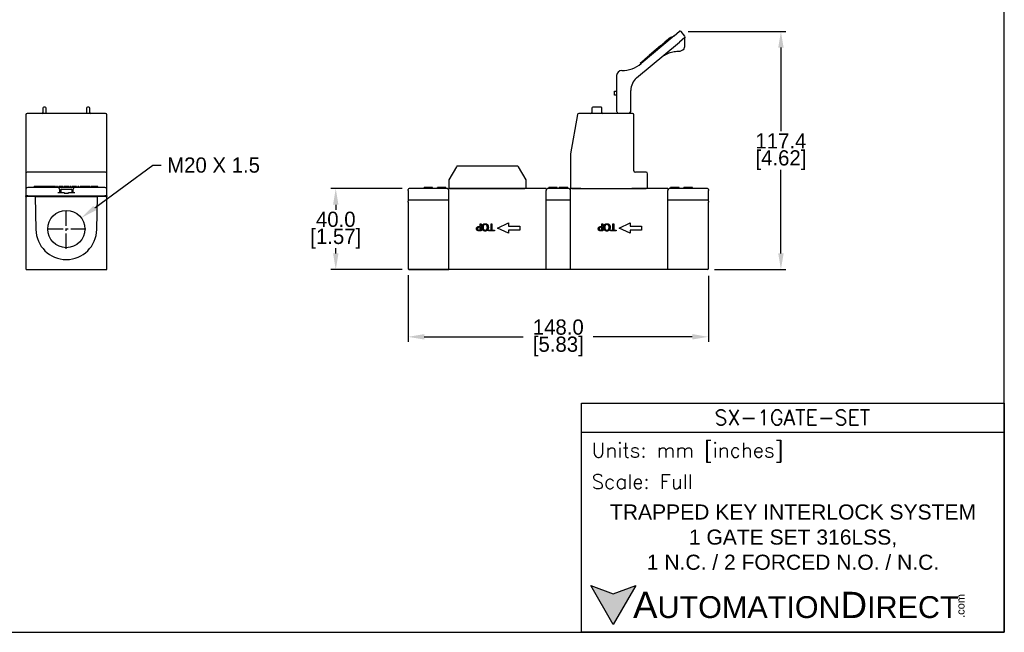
# Model space of a CAD drawing. Header units: inches. Extents: x 0 to 864, y 0 to 559.
# Tile 2 of 3: x 378 to 864, y 0 to 302. Entities that reach past the tile are written whole.
import ezdxf
from ezdxf import colors
from ezdxf.entities.mleader import LeaderData, LeaderLine
from ezdxf.math import Vec2, Vec3

# ---------------------------------------------------------------- set-up
doc = ezdxf.new("R2010")
doc.units = ezdxf.units.IN
doc.header["$LTSCALE"] = 10
doc.header["$MEASUREMENT"] = 0
doc.linetypes.add('CENTER2', pattern=[1.125, 0.75, -0.125, 0.125, -0.125])
for name, color, linetype in [('CENTERLINE', 40, 'CENTER2'), ('DIMENSIONS', 140, 'Continuous'), ('TEXT', 140, 'Continuous')]:
    doc.layers.add(name, color=color, linetype=linetype)
doc.styles.add('\\M+2ABAC\\M+2A6A11', font='txt')
doc.styles.add('ROMANS', font='romans.shx')
doc.dimstyles.get("Standard").update_dxf_attribs({"dimtxt": 7.5, "dimasz": 8, "dimexe": 2.5, "dimexo": 3.5, "dimgap": 1, "dimtad": 0, "dimtih": 1, "dimtoh": 1, "dimdec": 1, "dimzin": 0, "dimdsep": 46, "dimtxsty": 'Standard', "dimcen": 0, "dimadec": 0, "dimazin": 0, "dimtfac": 1, "dimtdec": 1, "dimtofl": 0, "dimtmove": 0, "dimatfit": 3, "dimfxl": 0, "dimtolj": 1, "dimtzin": 0, "dimarcsym": 0})

# ---------------------------------------------------------------- blocks, each defined once
blk = doc.blocks.new('*D32')
at = {"layer": 'DEFPOINTS', "color": 0}
for p in [(704.3, 296.09), (717.31, 178.7), (753.52, 178.7)]:
    blk.add_point(p, dxfattribs=at)
at = {"layer": 'DIMENSIONS', "color": 0, "lineweight": -2}
for p, q in [((707.8, 296.09), (756.02, 296.09)), ((753.52, 288.09), (753.52, 246.89)), ((753.52, 186.7), (753.52, 227.89)), ((720.81, 178.7), (756.02, 178.7))]:
    blk.add_line(p, q, dxfattribs=at)
at = {"layer": 'DIMENSIONS', "color": 0}
for points in [[(752.19, 288.09), (754.86, 288.09), (753.52, 296.09)], [(752.19, 186.7), (754.86, 186.7), (753.52, 178.7)]]:
    blk.add_solid(points, dxfattribs=at)
at = {"layer": 'DIMENSIONS', "color": 0, "char_height": 7.5, "attachment_point": 5}
for s, insert in [('\\A1;117.4', (753.52, 242.14)), ('\\A1;[4.62]', (753.52, 232.64))]:
    blk.add_mtext(s, dxfattribs=dict(at, insert=insert))
blk = doc.blocks.new('*D33')
at = {"layer": 'DEFPOINTS', "color": 0}
for p in [(570.31, 218.7), (534.17, 178.7), (570.31, 178.7)]:
    blk.add_point(p, dxfattribs=at)
at = {"layer": 'DIMENSIONS', "color": 0, "lineweight": -2}
for p, q in [((566.81, 218.7), (531.67, 218.7)), ((534.17, 210.7), (534.17, 208.2)), ((534.17, 186.7), (534.17, 189.2)), ((566.81, 178.7), (531.67, 178.7))]:
    blk.add_line(p, q, dxfattribs=at)
at = {"layer": 'DIMENSIONS', "color": 0}
for points in [[(532.84, 210.7), (535.5, 210.7), (534.17, 218.7)], [(532.84, 186.7), (535.5, 186.7), (534.17, 178.7)]]:
    blk.add_solid(points, dxfattribs=at)
at = {"layer": 'DIMENSIONS', "color": 0, "char_height": 7.5, "attachment_point": 5}
for s, insert in [('\\A1;40.0', (534.17, 203.45)), ('\\A1;[1.57]', (534.17, 193.95))]:
    blk.add_mtext(s, dxfattribs=dict(at, insert=insert))
blk = doc.blocks.new('*D29')
at = {"layer": 'DEFPOINTS', "color": 0}
for p in [(569.81, 179.5), (717.81, 179.21), (717.81, 145.59)]:
    blk.add_point(p, dxfattribs=at)
at = {"layer": 'DIMENSIONS', "color": 0, "lineweight": -2}
for p, q in [((569.81, 176), (569.81, 143.09)), ((717.81, 175.71), (717.81, 143.09)), ((577.81, 145.59), (626.56, 145.59)), ((709.81, 145.59), (661.06, 145.59))]:
    blk.add_line(p, q, dxfattribs=at)
at = {"layer": 'DIMENSIONS', "color": 0}
for points in [[(577.81, 146.93), (577.81, 144.26), (569.81, 145.59)], [(709.81, 146.93), (709.81, 144.26), (717.81, 145.59)]]:
    blk.add_solid(points, dxfattribs=at)
at = {"layer": 'DIMENSIONS', "color": 0, "char_height": 7.5, "attachment_point": 5}
for s, insert in [('\\A1;148.0', (643.81, 150.34)), ('\\A1;[5.83]', (643.81, 140.84))]:
    blk.add_mtext(s, dxfattribs=dict(at, insert=insert))

msp = doc.modelspace()

# ---------------------------------------------------------------- hatches: boundary and pattern name
at = {"layer": 'TEXT'}
msp.add_hatch(color=256, dxfattribs=at).paths.add_polyline_path([(681.96, 23.02), (670.87, 18.98), (659.78, 23.02), (670.87, 3.82)])

# ---------------------------------------------------------------- linework, layer by layer
for p, q in [((700.91, 293.9), (703.59, 296.15)), ((706.22, 293.79), (704.3, 296.09)), ((700.91, 293.9), (684.7, 280.3)), ((699.06, 293), (696.38, 290.75)), ((699.06, 293), (699.44, 293.32)), ((699.88, 293.04), (699.66, 293.3)), ((706.16, 293.09), (703.48, 290.84)), ((706.16, 288.91), (706.16, 292.9)), ((682.42, 273.16), (703.48, 290.84)), ((694.25, 288.97), (689.98, 285.38)), ((694.25, 288.97), (696.38, 290.75)), ((696.82, 290.46), (696.59, 290.73)), ((687.92, 283.66), (684.97, 281.17)), ((688.13, 283.18), (687.91, 283.45)), ((687.92, 283.66), (688.64, 284.26)), ((689.98, 285.38), (688.64, 284.26)), ((690.34, 285.03), (690.12, 285.3)), ((684.46, 280.1), (684.24, 280.37)), ((684.26, 280.58), (684.97, 281.17)), ((672.56, 274.29), (672.56, 257.01)), ((679.56, 257.01), (679.56, 267.03)), ((671.56, 264.7), (671.56, 266.7)), ((671.56, 266.7), (672.56, 266.7)), ((672.56, 264.7), (671.56, 264.7)), ((389.9, 258.26), (389.9, 256.16)), ((390.95, 258.71), (390.35, 258.71)), ((391.4, 256.16), (391.4, 258.26)), ((411.4, 258.26), (411.4, 256.16)), ((412.45, 258.71), (411.85, 258.71)), ((412.9, 256.16), (412.9, 258.26)), ((660.34, 258.26), (660.34, 256.16)), ((664.89, 258.71), (660.79, 258.71)), ((665.34, 256.16), (665.34, 258.26)), ((381.4, 254.96), (381.4, 227.46)), ((394.89, 255.71), (382.15, 255.71)), ((395.9, 255.71), (394.89, 255.71)), ((420.65, 255.71), (395.9, 255.71)), ((421.4, 227.46), (421.4, 254.96)), ((653.23, 255.09), (649.82, 235.78)), ((680.31, 255.71), (653.97, 255.71)), ((672.56, 257.01), (672.56, 256.92)), ((672.63, 256.67), (673.19, 255.71)), ((678.94, 255.71), (679.5, 256.67)), ((679.56, 256.92), (679.56, 257.01)), ((681.06, 227.46), (681.06, 254.96)), ((649.81, 235.65), (649.81, 218.71)), ((593.6, 229.34), (589.91, 222.96)), ((623.58, 229.71), (594.25, 229.71)), ((627.91, 222.96), (624.23, 229.34)), ((381.4, 227.46), (381.4, 225.96)), ((381.4, 225.96), (381.4, 218.71)), ((420.65, 226.71), (382.15, 226.71)), ((421.4, 225.96), (421.4, 227.46)), ((421.4, 218.71), (421.4, 225.96)), ((687.06, 226.71), (681.81, 226.71)), ((687.81, 218.71), (687.81, 225.96)), ((381.4, 218.7), (381.4, 218.71)), ((381.61, 218.71), (381.4, 218.71)), ((381.41, 218.7), (381.4, 218.7)), ((397.15, 219.1), (382.4, 219.1)), ((385.52, 219.1), (385.52, 219.6)), ((386.29, 219.6), (385.52, 219.6)), ((386.74, 219.6), (386.29, 219.6)), ((386.29, 219.1), (386.29, 219.6)), ((387.26, 219.6), (386.74, 219.6)), ((386.74, 219.1), (386.74, 219.6)), ((387.36, 219.6), (387.26, 219.6)), ((387.26, 219.1), (387.26, 219.6)), ((387.76, 219.6), (387.36, 219.6)), ((387.36, 219.1), (387.36, 219.6)), ((388.2, 219.6), (387.76, 219.6)), ((387.76, 219.1), (387.76, 219.6)), ((389, 219.6), (388.2, 219.6)), ((388.2, 219.1), (388.2, 219.6)), ((389, 219.1), (389, 219.6)), ((389.05, 219.1), (389.05, 219.6)), ((389.82, 219.6), (389.05, 219.6)), ((390.27, 219.6), (389.82, 219.6)), ((389.82, 219.1), (389.82, 219.6)), ((390.79, 219.6), (390.27, 219.6)), ((390.27, 219.1), (390.27, 219.6)), ((390.89, 219.6), (390.79, 219.6)), ((390.79, 219.1), (390.79, 219.6)), ((391.29, 219.6), (390.89, 219.6)), ((390.89, 219.1), (390.89, 219.6)), ((391.73, 219.6), (391.29, 219.6)), ((391.29, 219.1), (391.29, 219.6)), ((392.53, 219.6), (391.73, 219.6)), ((391.73, 219.1), (391.73, 219.6)), ((392.53, 219.1), (392.53, 219.6)), ((392.58, 219.1), (392.58, 219.6)), ((393.36, 219.6), (392.58, 219.6)), ((393.8, 219.6), (393.36, 219.6)), ((393.36, 219.1), (393.36, 219.6)), ((394.32, 219.6), (393.8, 219.6)), ((393.8, 219.1), (393.8, 219.6)), ((394.42, 219.6), (394.32, 219.6)), ((394.32, 219.1), (394.32, 219.6)), ((394.82, 219.6), (394.42, 219.6)), ((394.42, 219.1), (394.42, 219.6)), ((395.27, 219.6), (394.82, 219.6)), ((394.82, 219.1), (394.82, 219.6)), ((396.06, 219.6), (395.27, 219.6)), ((395.27, 219.1), (395.27, 219.6)), ((396.06, 219.1), (396.06, 219.6)), ((397.03, 219.6), (396.55, 219.6)), ((396.55, 219.1), (396.55, 219.6)), ((397.03, 219.1), (397.03, 219.6)), ((405.65, 219.1), (397.15, 219.1)), ((397.54, 219.1), (397.54, 219.2)), ((397.63, 219.1), (397.63, 219.6)), ((399.83, 219.6), (399.43, 219.6)), ((399.43, 219.1), (399.43, 219.6)), ((399.83, 219.1), (399.83, 219.6)), ((400.34, 219.1), (400.34, 219.6)), ((402.72, 219.1), (402.72, 219.6)), ((403.21, 219.2), (402.72, 219.2)), ((403.64, 219.6), (403.21, 219.6)), ((403.21, 219.1), (403.21, 219.6)), ((403.64, 219.1), (403.64, 219.6)), ((404.15, 219.2), (403.64, 219.2)), ((404.15, 219.1), (404.15, 219.6)), ((420.4, 219.1), (405.65, 219.1)), ((406.35, 219.6), (405.95, 219.6)), ((405.95, 219.1), (405.95, 219.6)), ((406.35, 219.1), (406.35, 219.6)), ((407.14, 219.2), (406.35, 219.2)), ((407.63, 219.6), (407.14, 219.6)), ((407.14, 219.1), (407.14, 219.6)), ((407.63, 219.1), (407.63, 219.6)), ((408.25, 219.1), (408.25, 219.6)), ((410.46, 219.1), (410.46, 219.6)), ((410.67, 219.1), (410.67, 219.6)), ((413.04, 219.1), (413.04, 219.6)), ((413.98, 219.6), (413.55, 219.6)), ((413.55, 219.1), (413.55, 219.6)), ((413.98, 219.1), (413.98, 219.6)), ((415.48, 219.6), (415.05, 219.6)), ((415.05, 219.1), (415.05, 219.6)), ((415.48, 219.1), (415.48, 219.6)), ((416.99, 219.6), (416.56, 219.6)), ((416.56, 219.1), (416.56, 219.6)), ((416.99, 219.1), (416.99, 219.6)), ((421.4, 218.71), (421.19, 218.71)), ((421.4, 218.7), (421.39, 218.7)), ((421.4, 218.7), (421.4, 218.71)), ((577.96, 218.7), (570.31, 218.7)), ((577.73, 218.7), (577.73, 219.2)), ((577.81, 218.7), (577.81, 219.2)), ((582.11, 218.7), (577.96, 218.7)), ((578.13, 218.7), (578.13, 219.2)), ((581.81, 218.7), (581.81, 219.2)), ((581.9, 218.7), (581.9, 219.2)), ((583.81, 218.7), (582.11, 218.7)), ((587.97, 218.7), (583.81, 218.7)), ((584.31, 218.7), (584.31, 219.2)), ((584.38, 218.7), (584.38, 219.2)), ((588.38, 219.2), (584.38, 219.2)), ((588.81, 218.7), (587.97, 218.7)), ((588.38, 218.7), (588.38, 219.2)), ((588.45, 218.7), (588.45, 219.2)), ((589.81, 222.58), (589.81, 218.71)), ((590.56, 218.71), (589.81, 218.71)), ((589.81, 178.7), (589.81, 218.7)), ((590.56, 218.71), (627.26, 218.71)), ((600.26, 218.7), (600.26, 218.71)), ((620.56, 218.7), (620.56, 218.71)), ((628.01, 218.71), (627.26, 218.71)), ((628.01, 218.71), (628.01, 222.58)), ((637.81, 218.7), (635.21, 218.7)), ((637.81, 218.7), (637.81, 217.7)), ((639.66, 218.7), (638.81, 218.7)), ((639.18, 218.7), (639.18, 219.2)), ((639.24, 218.7), (639.24, 219.2)), ((647.97, 218.7), (639.66, 218.7)), ((642.9, 218.7), (642.9, 219.2)), ((643.24, 218.7), (643.24, 219.2)), ((643.31, 218.7), (643.31, 219.2)), ((644.31, 218.7), (644.31, 219.2)), ((644.38, 218.7), (644.38, 219.2)), ((648.38, 219.2), (644.38, 219.2)), ((648.81, 218.7), (647.97, 218.7)), ((648.38, 218.7), (648.38, 219.2)), ((648.45, 218.7), (648.45, 219.2)), ((650.56, 218.71), (649.81, 218.71)), ((649.81, 178.7), (649.81, 218.7)), ((650.56, 218.71), (654.97, 218.71)), ((651.31, 218.7), (651.31, 218.71)), ((653.97, 218.7), (653.97, 218.71)), ((654.97, 218.7), (654.94, 218.7)), ((654.97, 218.7), (680.06, 218.7)), ((680.06, 218.71), (687.06, 218.71)), ((680.2, 218.7), (680.06, 218.7)), ((681.06, 218.7), (681.06, 218.71)), ((687.81, 218.71), (687.06, 218.71)), ((697.81, 218.7), (695.21, 218.7)), ((697.81, 218.7), (697.81, 217.7)), ((699.66, 218.7), (698.81, 218.7)), ((699.18, 218.7), (699.18, 219.2)), ((699.24, 218.7), (699.24, 219.2)), ((703.81, 218.7), (699.66, 218.7)), ((702.9, 218.7), (702.9, 219.2)), ((703.24, 218.7), (703.24, 219.2)), ((703.31, 218.7), (703.31, 219.2)), ((705.51, 218.7), (703.81, 218.7)), ((709.67, 218.7), (705.51, 218.7)), ((705.73, 218.7), (705.73, 219.2)), ((709.81, 219.2), (705.81, 219.2)), ((705.81, 218.7), (705.81, 219.2)), ((717.31, 218.7), (709.67, 218.7)), ((709.81, 218.7), (709.81, 219.2)), ((709.9, 218.7), (709.9, 219.2)), ((381.4, 218.1), (381.4, 215.1)), ((382.4, 215.1), (381.4, 215.1)), ((381.4, 214.7), (381.4, 215.1)), ((381.4, 214.7), (381.9, 214.7)), ((381.4, 214.7), (381.4, 179.2)), ((381.9, 215.1), (381.9, 214.7)), ((386.12, 214.7), (381.9, 214.7)), ((382.4, 215.1), (420.4, 215.1)), ((386.12, 214.7), (386.4, 198.44)), ((386.12, 214.7), (386.62, 214.7)), ((386.62, 214.7), (416.18, 214.7)), ((397.15, 216.7), (400.26, 216.7)), ((398.15, 216.7), (398.15, 218.1)), ((398.65, 218), (398.65, 216.7)), ((398.95, 218.3), (403.85, 218.3)), ((400.26, 216.7), (400.26, 216.3)), ((400.26, 216.3), (402.55, 216.3)), ((402.55, 216.3), (402.55, 216.7)), ((402.55, 216.7), (405.65, 216.7)), ((404.15, 218), (404.15, 216.7)), ((404.65, 218.1), (404.65, 216.7)), ((416.18, 214.7), (416.68, 214.7)), ((416.4, 198.44), (416.68, 214.7)), ((420.9, 214.7), (416.68, 214.7)), ((421.4, 215.1), (420.4, 215.1)), ((420.9, 214.7), (420.9, 215.1)), ((420.9, 214.7), (421.4, 214.7)), ((421.4, 215.1), (421.4, 218.1)), ((421.4, 215.1), (421.4, 214.7)), ((421.4, 179.2), (421.4, 214.7)), ((569.81, 217.7), (569.81, 218.2)), ((569.81, 217.7), (569.81, 212.5)), ((637.81, 178.7), (637.81, 217.7)), ((697.81, 178.7), (697.81, 217.7)), ((717.81, 218.2), (717.81, 217.7)), ((717.81, 212.5), (717.81, 217.7)), ((569.81, 212), (569.81, 212.5)), ((569.81, 212), (569.81, 179.5)), ((589.81, 213), (570.31, 213)), ((649.81, 213), (637.81, 213)), ((717.31, 213), (697.81, 213)), ((717.81, 212.5), (717.81, 212)), ((717.81, 179.21), (717.81, 212)), ((613.81, 199.2), (619.31, 201.7)), ((619.31, 196.7), (613.81, 199.2)), ((619.31, 201.7), (619.31, 200.2)), ((619.31, 200.2), (624.81, 200.2)), ((624.81, 200.2), (624.81, 198.2)), ((673.81, 199.2), (679.31, 201.7)), ((679.31, 196.7), (673.81, 199.2)), ((679.31, 201.7), (679.31, 200.2)), ((679.31, 200.2), (684.81, 200.2)), ((684.81, 200.2), (684.81, 198.2)), ((619.31, 198.2), (619.31, 196.7)), ((624.81, 198.2), (619.31, 198.2)), ((679.31, 198.2), (679.31, 196.7)), ((684.81, 198.2), (679.31, 198.2)), ((381.4, 179.2), (381.4, 179)), ((381.4, 179), (381.44, 179)), ((381.9, 178.7), (420.9, 178.7)), ((420.96, 178.71), (421.4, 178.7)), ((421.4, 178.7), (421.4, 179.2)), ((569.81, 179.5), (569.81, 179.47)), ((569.81, 179.47), (569.81, 179.46)), ((569.81, 179.46), (569.81, 179.25)), ((569.81, 179.25), (569.81, 179.23)), ((569.81, 179.23), (569.81, 179.21)), ((570.31, 179), (589.81, 179)), ((570.31, 178.7), (589.81, 178.7)), ((589.81, 178.7), (589.81, 179)), ((589.81, 179), (589.81, 179)), ((717.31, 178.7), (589.81, 178.7))]:
    msp.add_line(p, q)
msp.add_circle((401.4, 198.7), 9.19)
for centre, radius, start, end in [((703.91, 295.77), 0.5, 40, 130), ((699.54, 293.21), 0.15, 40, 130), ((705.84, 293.47), 0.5, 310, 40), ((706.66, 292.9), 0.5, 145.2246, 180), ((696.48, 290.64), 0.15, 40, 130), ((703.66, 288.91), 2.5, 274.2482, 345.7518), ((688.02, 283.54), 0.15, 130, 220), ((675.06, 274.29), 2.5, 90, 180), ((675.06, 291.79), 15, 270, 310), ((684.35, 280.46), 0.15, 130, 220), ((687.56, 267.03), 8, 130, 180), ((390.35, 258.26), 0.45, 90, 180), ((390.95, 258.26), 0.45, 360, 90), ((411.85, 258.26), 0.45, 90, 180), ((412.45, 258.26), 0.45, 360, 90), ((660.79, 258.26), 0.45, 90, 180), ((664.89, 258.26), 0.45, 0, 90), ((382.15, 254.96), 0.75, 90, 180), ((389.45, 256.16), 0.45, 270, 360), ((413.35, 256.16), 0.45, 180, 270), ((420.65, 254.96), 0.75, 360, 90), ((653.97, 254.96), 0.75, 90, 170), ((659.89, 256.16), 0.45, 270, 0), ((665.79, 256.16), 0.45, 180, 270), ((673.06, 256.92), 0.5, 180, 210), ((679.06, 256.92), 0.5, 330, 0), ((680.31, 254.96), 0.75, 0, 90), ((650.56, 235.65), 0.75, 170, 180), ((594.25, 228.96), 0.75, 90, 150), ((623.58, 228.96), 0.75, 30, 90), ((382.15, 225.96), 0.75, 90, 180), ((420.65, 225.96), 0.75, 360, 90), ((681.81, 227.46), 0.75, 180, 270), ((687.06, 225.96), 0.75, 0, 90), ((382.4, 218.1), 1, 90, 180), ((397.15, 218.1), 1, 360, 90), ((405.65, 218.1), 1, 90, 180), ((420.4, 218.1), 1, 360, 90), ((570.31, 218.2), 0.5, 90, 180), ((588.81, 217.7), 1, 0, 90), ((590.56, 222.58), 0.75, 150, 180), ((627.26, 222.58), 0.75, 0, 30), ((638.81, 217.7), 1, 90, 180), ((648.81, 217.7), 1, 0, 90), ((698.81, 217.7), 1, 90, 180), ((717.31, 218.2), 0.5, 0, 90), ((398.95, 218), 0.3, 90, 180), ((403.85, 218), 0.3, 360, 90), ((570.31, 212.5), 0.5, 90, 180), ((717.31, 212.5), 0.5, 0, 90), ((401.4, 198.7), 15, 181, 359), ((381.9, 179.2), 0.5, 180, 270), ((420.9, 179.2), 0.5, 270, 360)]:
    msp.add_arc(centre, radius, start, end)
for centre, major_axis, ratio, start_param, end_param in [((690.08, 285.27), (0.096, -0.115), 0.366025, 1.570796, 3.141593), ((570.31, 179.5), (-0.5, 0), 0.992528, 0, 1.570796), ((570.31, 179.21), (0, 0.504), 0.992528, 1.570796, 3.141593), ((717.31, 179.21), (0, 0.504), 0.992528, 3.141593, 4.712389)]:
    msp.add_ellipse(centre, major_axis=major_axis, ratio=ratio, start_param=start_param, end_param=end_param)
for points, degree, knots in [([(694.03, 282.91), (694.67, 283.44), (695.35, 283.92), (696.81, 284.77), (697.57, 285.14), (698.39, 285.45), (699.19, 285.75), (700.02, 285.99), (701.78, 286.32), (702.73, 286.41), (703.66, 286.41)], 3, [0, 0, 0, 0, 0.313575, 0.313575, 0.629043, 0.629043, 0.629043, 0.937891, 0.937891, 1.256443, 1.256443, 1.256443, 1.256443]), ([(706.09, 288.29), (706.13, 288.45), (706.15, 288.61), (706.16, 288.82), (706.16, 288.86), (706.16, 288.91)], 3, [0, 0, 0, 0, 0.00984526, 0.00984526, 0.01234465, 0.01234465, 0.01234465, 0.01234465]), ([(391.4, 255.71), (391.4, 255.75), (391.4, 255.78), (391.4, 255.88), (391.4, 255.94), (391.4, 256.05), (391.4, 256.11), (391.4, 256.16)], 3, [-0.3284938, -0.3284938, -0.3284938, -0.3284938, -0.25, -0.25, -0.125, -0.125, 0, 0, 0, 0]), ([(411.4, 256.16), (411.4, 256.11), (411.4, 256.05), (411.4, 255.94), (411.4, 255.88), (411.4, 255.78), (411.4, 255.75), (411.4, 255.71)], 3, [-1, -1, -1, -1, -0.875, -0.875, -0.75, -0.75, -0.6715062, -0.6715062, -0.6715062, -0.6715062]), ([(381.4, 218.7), (381.4, 218.7), (381.4, 218.7), (381.4, 218.7), (381.4, 218.7), (381.4, 218.7), (381.4, 218.7), (381.4, 218.7), (381.4, 218.7), (381.4, 218.69), (381.4, 218.69), (381.4, 218.69), (381.4, 218.69), (381.4, 218.69), (381.4, 218.7), (381.4, 218.67), (381.4, 218.62), (381.4, 218.43), (381.4, 218.26), (381.4, 218.1)], 3, [-4.7, -4.7, -4.7, -4.7, -4.089937, -4.089937, -3.479875, -3.479875, -2.869812, -2.869812, -2.25975, -2.25975, -1.649687, -1.649687, -1.039625, -1.039625, -0.887109, -0.887109, -0.734594, -0.734594, -0.489922, -0.489922, -0.489922, -0.489922]), ([(381.6, 218.7), (381.59, 218.7), (381.57, 218.7), (381.48, 218.7), (381.43, 218.7), (381.4, 218.7), (381.41, 218.7), (381.41, 218.7), (381.41, 218.7), (381.41, 218.7)], 3, [0.7048459, 0.7048459, 0.7048459, 0.7048459, 0.7345938, 0.7345938, 0.8871094, 0.8871094, 1.039625, 1.039625, 1.6383851, 1.6383851, 1.6383851, 1.6383851]), ([(396.55, 219.2), (396.44, 219.2), (396.2, 219.2), (396.06, 219.2)], 2, [3.5664271, 3.5664271, 3.5664271, 4, 4.4311516, 4.4311516, 4.4311516]), ([(397.54, 219.2), (397.45, 219.2), (397.33, 219.2), (397.1, 219.2), (397.03, 219.2)], 2, [0, 0, 0, 1, 2, 2.367819, 2.367819, 2.367819]), ([(408.25, 219.2), (408.06, 219.2), (407.73, 219.2), (407.63, 219.2)], 2, [3.087946, 3.087946, 3.087946, 4, 4.303822, 4.303822, 4.303822]), ([(421.39, 218.7), (421.39, 218.7), (421.39, 218.7), (421.39, 218.7), (421.4, 218.7), (421.38, 218.7), (421.33, 218.7), (421.24, 218.7), (421.22, 218.7), (421.2, 218.7)], 3, [2.7616051, 2.7616051, 2.7616051, 2.7616051, 3.360375, 3.360375, 3.5128906, 3.5128906, 3.6654062, 3.6654062, 3.7007071, 3.7007071, 3.7007071, 3.7007071]), ([(421.4, 218.1), (421.4, 218.26), (421.4, 218.44), (421.4, 218.63), (421.4, 218.68), (421.4, 218.7), (421.4, 218.69), (421.4, 218.69), (421.4, 218.69), (421.4, 218.69), (421.4, 218.69), (421.4, 218.7), (421.4, 218.7), (421.4, 218.7), (421.4, 218.7), (421.4, 218.7), (421.4, 218.7), (421.4, 218.7), (421.4, 218.7), (421.4, 218.7)], 3, [-3.91344, -3.91344, -3.91344, -3.91344, -3.665406, -3.665406, -3.512891, -3.512891, -3.360375, -3.360375, -2.750312, -2.750312, -2.14025, -2.14025, -1.530187, -1.530187, -0.920125, -0.920125, -0.310062, -0.310062, 0.3, 0.3, 0.3, 0.3]), ([(635.21, 218.7), (634.31, 218.7), (633.42, 218.7), (631.5, 218.7), (630.48, 218.7), (628.96, 218.7), (628.45, 218.7), (627.43, 218.7), (626.92, 218.7), (624.38, 218.7), (622.35, 218.7), (618.28, 218.7), (616.25, 218.7), (612.18, 218.7), (610.15, 218.7), (606.08, 218.7), (604.05, 218.7), (599.98, 218.7), (597.95, 218.7), (593.88, 218.7), (591.85, 218.7), (589.81, 218.7)], 3, [0.16, 0.16, 0.16, 0.16, 0.429563, 0.429563, 0.734594, 0.734594, 0.887109, 0.887109, 1.039625, 1.039625, 1.649687, 1.649687, 2.25975, 2.25975, 2.869812, 2.869812, 3.479875, 3.479875, 4.089937, 4.089937, 4.7, 4.7, 4.7, 4.7]), ([(695.21, 218.7), (694.31, 218.7), (693.42, 218.7), (691.5, 218.7), (690.48, 218.7), (688.96, 218.7), (688.45, 218.7), (687.43, 218.7), (686.92, 218.7), (684.38, 218.7), (682.35, 218.7), (680.28, 218.7), (680.24, 218.7), (680.2, 218.7)], 3, [0.16, 0.16, 0.16, 0.16, 0.429563, 0.429563, 0.734594, 0.734594, 0.887109, 0.887109, 1.039625, 1.039625, 1.649687, 1.649687, 1.661621, 1.661621, 1.661621, 1.661621])]:
    msp.add_open_spline(points, degree=degree, knots=knots)
for points, degree in [([(703.66, 286.41), (703.72, 286.41), (703.79, 286.41), (703.85, 286.41)], 3), ([(398.72, 219.6), (398.42, 219.6), (397.91, 219.6), (397.74, 219.6), (397.63, 219.6)], 2), ([(399.43, 219.6), (399.19, 219.6), (398.72, 219.6)], 2), ([(400.02, 219.2), (399.92, 219.2), (399.83, 219.2)], 2), ([(400.34, 219.2), (400.19, 219.2), (400.02, 219.2)], 2), ([(401.53, 219.6), (401, 219.6), (400.6, 219.6), (400.34, 219.6)], 2), ([(402.72, 219.6), (402.6, 219.6), (402.42, 219.6), (401.86, 219.6), (401.53, 219.6)], 2), ([(405.24, 219.6), (404.94, 219.6), (404.43, 219.6), (404.26, 219.6), (404.15, 219.6)], 2), ([(405.95, 219.6), (405.71, 219.6), (405.24, 219.6)], 2), ([(409.4, 219.6), (408.88, 219.6), (408.5, 219.6), (408.25, 219.6)], 2), ([(410.46, 219.6), (410.39, 219.6), (409.82, 219.6), (409.4, 219.6)], 2), ([(411.86, 219.6), (411.32, 219.6), (410.93, 219.6), (410.67, 219.6)], 2), ([(413.04, 219.6), (412.93, 219.6), (412.75, 219.6), (412.19, 219.6), (411.86, 219.6)], 2), ([(414.6, 219.6), (414.42, 219.6), (414.12, 219.6), (414.03, 219.6), (413.98, 219.6)], 2), ([(415.05, 219.6), (414.97, 219.6), (414.84, 219.6), (414.6, 219.6)], 2), ([(416.11, 219.6), (415.84, 219.6), (415.62, 219.6), (415.48, 219.6)], 2), ([(416.56, 219.6), (416.52, 219.6), (416.47, 219.6), (416.25, 219.6), (416.11, 219.6)], 2), ([(577.81, 219.2), (577.76, 219.2), (577.73, 219.2)], 2), ([(578.13, 219.2), (577.94, 219.2), (577.86, 219.2), (577.81, 219.2)], 2), ([(579.81, 219.2), (579.26, 219.2), (578.38, 219.2), (578.13, 219.2)], 2), ([(581.49, 219.2), (581.24, 219.2), (580.39, 219.2), (579.81, 219.2)], 2), ([(581.81, 219.2), (581.75, 219.2), (581.64, 219.2), (581.49, 219.2)], 2), ([(581.9, 219.2), (581.86, 219.2), (581.81, 219.2)], 2), ([(584.38, 219.2), (584.34, 219.2), (584.31, 219.2)], 2), ([(588.45, 219.2), (588.42, 219.2), (588.38, 219.2)], 2), ([(639.24, 219.2), (639.2, 219.2), (639.18, 219.2)], 2), ([(641.26, 219.2), (640.81, 219.2), (640.11, 219.2), (639.64, 219.2), (639.38, 219.2), (639.3, 219.2), (639.24, 219.2)], 2), ([(642.9, 219.2), (642.63, 219.2), (641.8, 219.2), (641.26, 219.2)], 2), ([(643.18, 219.2), (643.11, 219.2), (642.9, 219.2)], 2), ([(643.24, 219.2), (643.22, 219.2), (643.18, 219.2)], 2), ([(643.31, 219.2), (643.28, 219.2), (643.24, 219.2)], 2), ([(644.38, 219.2), (644.34, 219.2), (644.31, 219.2)], 2), ([(648.45, 219.2), (648.42, 219.2), (648.38, 219.2)], 2), ([(654.94, 218.7), (653.23, 218.7), (651.52, 218.7), (649.81, 218.7)], 3), ([(699.24, 219.2), (699.2, 219.2), (699.18, 219.2)], 2), ([(701.26, 219.2), (700.81, 219.2), (700.11, 219.2), (699.64, 219.2), (699.38, 219.2), (699.3, 219.2), (699.24, 219.2)], 2), ([(702.9, 219.2), (702.63, 219.2), (701.8, 219.2), (701.26, 219.2)], 2), ([(703.18, 219.2), (703.11, 219.2), (702.9, 219.2)], 2), ([(703.24, 219.2), (703.22, 219.2), (703.18, 219.2)], 2), ([(703.31, 219.2), (703.28, 219.2), (703.24, 219.2)], 2), ([(705.81, 219.2), (705.76, 219.2), (705.73, 219.2)], 2), ([(709.9, 219.2), (709.86, 219.2), (709.81, 219.2)], 2)]:
    msp.add_open_spline(points, degree=degree)
at = {"layer": 'CENTERLINE'}
for p, q in [((401.4, 189.01), (401.4, 208.39)), ((411.09, 198.7), (391.71, 198.7))]:
    msp.add_line(p, q, dxfattribs=at)
at = {"layer": 'DEFPOINTS'}
msp.add_lwpolyline([(0, 0), (863.6, 0), (863.6, 558.8), (0, 558.8)], close=True, dxfattribs=at)
at = {"layer": 'TEXT'}
for p, q in [((604.88, 199.97), (605.28, 199.97)), ((605.28, 199.57), (604.96, 199.57)), ((605.28, 201.28), (605.74, 201.28)), ((605.28, 199.97), (605.28, 201.28)), ((605.28, 198.18), (605.28, 199.57)), ((605.74, 201.28), (605.74, 197.78)), ((610.68, 201.28), (611.14, 201.28)), ((610.68, 198.19), (610.68, 201.28)), ((611.14, 201.28), (611.14, 198.19)), ((664.88, 199.97), (665.28, 199.97)), ((665.28, 199.57), (664.96, 199.57)), ((665.28, 201.28), (665.74, 201.28)), ((665.28, 199.97), (665.28, 201.28)), ((665.28, 198.18), (665.28, 199.57)), ((665.74, 201.28), (665.74, 197.78)), ((670.68, 201.28), (671.14, 201.28)), ((670.68, 198.19), (670.68, 201.28)), ((671.14, 201.28), (671.14, 198.19)), ((605.74, 197.78), (604.86, 197.78)), ((604.89, 198.18), (605.28, 198.18)), ((609.5, 198.19), (610.68, 198.19)), ((609.5, 197.78), (609.5, 198.19)), ((612.32, 197.78), (609.5, 197.78)), ((611.14, 198.19), (612.32, 198.19)), ((612.32, 198.19), (612.32, 197.78)), ((665.74, 197.78), (664.86, 197.78)), ((664.89, 198.18), (665.28, 198.18)), ((669.5, 198.19), (670.68, 198.19)), ((669.5, 197.78), (669.5, 198.19)), ((672.32, 197.78), (669.5, 197.78)), ((671.14, 198.19), (672.32, 198.19)), ((672.32, 198.19), (672.32, 197.78)), ((655.33, 98.56), (863.6, 98.56))]:
    msp.add_line(p, q, dxfattribs=at)
for points in [[(655.33, 0), (655.33, 112.92), (863.6, 112.92), (863.6, 0)], [(681.96, 23.02), (670.87, 3.82), (659.78, 23.02), (670.87, 18.98)]]:
    msp.add_lwpolyline(points, close=True, dxfattribs=at)
for points in [[(603.53, 198.83), (603.53, 199.06), (603.69, 199.47), (603.83, 199.61)], [(603.83, 199.61), (604.02, 199.79), (604.51, 199.97), (604.88, 199.97)], [(604.21, 199.36), (604.11, 199.26), (604.01, 199.01), (604.01, 198.84)], [(604.96, 199.57), (604.67, 199.57), (604.33, 199.48), (604.21, 199.36)], [(606.25, 199.53), (606.25, 199.95), (606.47, 200.64), (606.67, 200.87)], [(606.67, 198.18), (606.47, 198.41), (606.25, 199.09), (606.25, 199.53)], [(606.67, 200.87), (606.89, 201.12), (607.46, 201.35), (607.8, 201.35)], [(607.8, 200.95), (607.31, 200.95), (606.74, 200.21), (606.74, 199.53)], [(606.74, 199.53), (606.74, 199.18), (606.89, 198.64), (607.02, 198.47)], [(607.8, 201.35), (608.15, 201.35), (608.72, 201.11), (608.93, 200.87)], [(608.86, 199.53), (608.86, 200.21), (608.28, 200.95), (607.8, 200.95)], [(608.57, 198.47), (608.71, 198.65), (608.86, 199.19), (608.86, 199.53)], [(608.93, 200.87), (609.13, 200.64), (609.35, 199.96), (609.35, 199.53)], [(609.35, 199.53), (609.35, 199.09), (609.13, 198.42), (608.93, 198.18)], [(663.53, 198.83), (663.53, 199.06), (663.69, 199.47), (663.83, 199.61)], [(663.83, 199.61), (664.02, 199.79), (664.51, 199.97), (664.88, 199.97)], [(664.21, 199.36), (664.11, 199.26), (664.01, 199.01), (664.01, 198.84)], [(664.96, 199.57), (664.67, 199.57), (664.33, 199.48), (664.21, 199.36)], [(666.25, 199.53), (666.25, 199.95), (666.47, 200.64), (666.67, 200.87)], [(666.67, 198.18), (666.47, 198.41), (666.25, 199.09), (666.25, 199.53)], [(666.67, 200.87), (666.89, 201.12), (667.46, 201.35), (667.8, 201.35)], [(667.8, 200.95), (667.31, 200.95), (666.74, 200.21), (666.74, 199.53)], [(666.74, 199.53), (666.74, 199.18), (666.89, 198.64), (667.02, 198.47)], [(667.8, 201.35), (668.15, 201.35), (668.72, 201.11), (668.93, 200.87)], [(668.86, 199.53), (668.86, 200.21), (668.28, 200.95), (667.8, 200.95)], [(668.57, 198.47), (668.71, 198.65), (668.86, 199.19), (668.86, 199.53)], [(668.93, 200.87), (669.13, 200.64), (669.35, 199.96), (669.35, 199.53)], [(669.35, 199.53), (669.35, 199.09), (669.13, 198.42), (668.93, 198.18)], [(603.95, 197.99), (603.75, 198.13), (603.53, 198.54), (603.53, 198.83)], [(604.86, 197.78), (604.55, 197.78), (604.11, 197.88), (603.95, 197.99)], [(604.01, 198.84), (604.01, 198.66), (604.14, 198.4), (604.27, 198.31)], [(604.27, 198.31), (604.38, 198.24), (604.67, 198.18), (604.89, 198.18)], [(607.8, 197.7), (607.44, 197.7), (606.87, 197.95), (606.67, 198.18)], [(607.02, 198.47), (607.16, 198.29), (607.55, 198.1), (607.8, 198.1)], [(607.8, 198.1), (608.05, 198.1), (608.43, 198.28), (608.57, 198.47)], [(608.93, 198.18), (608.72, 197.94), (608.15, 197.7), (607.8, 197.7)], [(663.95, 197.99), (663.75, 198.13), (663.53, 198.54), (663.53, 198.83)], [(664.86, 197.78), (664.55, 197.78), (664.11, 197.88), (663.95, 197.99)], [(664.01, 198.84), (664.01, 198.66), (664.14, 198.4), (664.27, 198.31)], [(664.27, 198.31), (664.38, 198.24), (664.67, 198.18), (664.89, 198.18)], [(667.8, 197.7), (667.44, 197.7), (666.87, 197.95), (666.67, 198.18)], [(667.02, 198.47), (667.16, 198.29), (667.55, 198.1), (667.8, 198.1)], [(667.8, 198.1), (668.05, 198.1), (668.43, 198.28), (668.57, 198.47)], [(668.93, 198.18), (668.72, 197.94), (668.15, 197.7), (667.8, 197.7)]]:
    msp.add_open_spline(points, degree=2, dxfattribs=at)

# ---------------------------------------------------------------- texts
for s, insert, char_height, width, attachment_point, style in [('SX-1GATE-SET', (759.14, 105.84), 7.4245, 139.7542, 5, 'ROMANS'), (' Units: mm [inches]', (655.33, 88.58), 7.1781, 208.2697, 4, 'ROMANS'), (' Scale: Full', (655.33, 74.22), 7.1781, 208.2697, 4, 'ROMANS'), ('{\\fArial|b0|i0|c0|p34;     \\H1.2x;A\\H0.8333x;UTOMATION\\H1.2x;D\\H0.8333x;IRECT}', (659.78, 13.42), 10.7671, 182.3913, 4, '\\M+2ABAC\\M+2A6A11')]:
    msp.add_mtext(s, dxfattribs=dict(at, insert=insert, char_height=char_height, width=width, attachment_point=attachment_point, style=style))
at = {"layer": 'TEXT', "insert": (759.47, 46.86), "char_height": 7.4245, "width": 201.0009, "attachment_point": 5}
msp.add_mtext('{\\fArial|b0|i0|c0|p34;TRAPPED KEY INTERLOCK SYSTEM\\P1 GATE SET 316LSS,\\P1 N.C. / 2 FORCED N.O. / N.C.}', dxfattribs=at)
at = {"layer": 'TEXT', "insert": (840.11, 7.11), "char_height": 3.8762, "width": 11.4864, "attachment_point": 1, "rotation": 90, "style": '\\M+2ABAC\\M+2A6A11'}
msp.add_mtext('{\\fArial|b0|i0|c0|p34;.com}', dxfattribs=at)

# ---------------------------------------------------------------- dimensions: what is measured, and where the dimension line sits
at = {"layer": 'DIMENSIONS'}
for base, p1, p2, picture, middle in [((753.52, 178.7), (704.3, 296.09), (717.31, 178.7), '*D32', (753.52, 237.39)), ((534.17, 178.7), (570.31, 218.7), (570.31, 178.7), '*D33', (534.17, 198.7))]:
    dim = msp.add_linear_dim(base=base, p1=p1, p2=p2, angle=90, dimstyle='Standard', override={"dimpost": '\\X'}, dxfattribs=at)
    dim.commit()
    dim.dimension.update_dxf_attribs({"geometry": picture, "text_midpoint": middle})
dim = msp.add_linear_dim(base=(717.81, 145.59), p1=(569.81, 179.5), p2=(717.81, 179.21), dimstyle='Standard', override={"dimpost": '\\X'}, dxfattribs=at)
dim.commit()
dim.dimension.update_dxf_attribs({"geometry": '*D29', "text_midpoint": (643.81, 145.59)})

# ---------------------------------------------------------------- leaders
ml = msp.add_multileader_mtext('Standard', dxfattribs=at)
ml.set_content('M20 X 1.5', color=256)
ml.set_leader_properties()
ml.build(insert=Vec2(0, 0))
ml.multileader.update_dxf_attribs({"text_left_attachment_type": 2, "dogleg_length": 4, "arrow_head_size": 8})
ctx = ml.context
ctx.base_point, ctx.char_height, ctx.arrow_head_size, ctx.landing_gap_size, ctx.plane_origin = Vec3(448.1, 230.24), 7.5, 8, 3, Vec3(306.7, 254.23)
ctx.left_attachment = 2
notes = []
notes.append((ctx, [(0, (1, 1, 0), (444.1, 230.24), (1, 0), 4, [(0, [(408.99, 204.33)], 0, [])])]))
ctx.mtext.insert, ctx.mtext.flow_direction = Vec3(451.1, 233.99), 5
for ctx, leaders in notes:
    for number, flags, end, landing, length, lines in leaders:
        leader = LeaderData()
        leader.index, (leader.has_last_leader_line, leader.has_dogleg_vector, leader.attachment_direction) = number, flags
        leader.last_leader_point, leader.dogleg_vector, leader.dogleg_length = Vec3(end), Vec3(landing), length
        for number, points, colour, breaks in lines:
            line = LeaderLine()
            line.index, line.vertices, line.color, line.breaks = number, Vec3.list(points), colors.encode_raw_color(colour), breaks
            leader.lines.append(line)
        ctx.leaders.append(leader)

doc.saveas('drawing.dxf')
